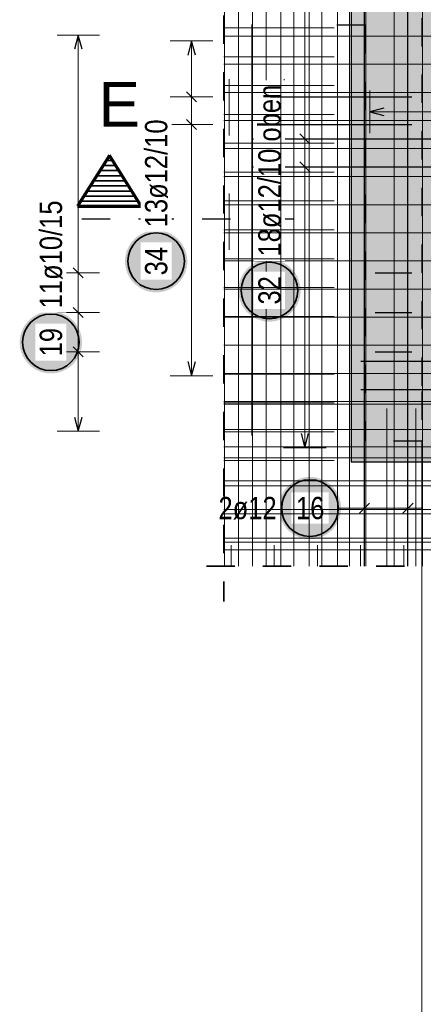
# Model space of a CAD drawing. Header units: millimetres. Extents: x -2.7 to 34.1, y -3.5 to 21.
# Tile 53 of 62: x 16.2 to 17.6, y 5.5 to 9. Entities that reach past the tile are written whole.
import ezdxf

# ---------------------------------------------------------------- set-up
doc = ezdxf.new("R2010")
doc.units = ezdxf.units.MM
doc.linetypes.add('DASHDOT', pattern=[1, 0.5, -0.25, 0, -0.25])
doc.linetypes.add('HIDDEN', pattern=[0.375, 0.25, -0.125])
doc.layers.add('Nplo Bewehrung', color=7, linetype='Continuous', lineweight=20)
doc.layers.add('Schnittlinien', color=7, linetype='Continuous', lineweight=20)
doc.styles.add('Arial', font='arial.ttf')
doc.styles.add('Arial Narrow', font='ARIALN.TTF')

msp = doc.modelspace()

# ---------------------------------------------------------------- hatches: boundary and pattern name
at = {"lineweight": 25, "true_color": 0xcef2bf}
msp.add_hatch(color=254, dxfattribs=at).paths.add_polyline_path([(19.025822, 9.249707), (19.025822, 7.429707), (17.355821, 7.429707), (17.355821, 9.249707)])
at = {"lineweight": 25, "true_color": 0xffffff}
for points in [[(16.777591, 8.14022), (16.777524, 8.144059), (16.777323, 8.147893), (16.776988, 8.151718), (16.77652, 8.155529), (16.77592, 8.159321), (16.775187, 8.16309), (16.774323, 8.166831), (16.773329, 8.17054), (16.772207, 8.174212), (16.770957, 8.177842), (16.769581, 8.181427), (16.768081, 8.184961), (16.766458, 8.188441), (16.764715, 8.191862), (16.762853, 8.19522), (16.760876, 8.198511), (16.758785, 8.201731), (16.756583, 8.204876), (16.754272, 8.207943), (16.751856, 8.210927), (16.749337, 8.213824), (16.746718, 8.216632), (16.744003, 8.219347), (16.741195, 8.221966), (16.738297, 8.224485), (16.735313, 8.226901), (16.732247, 8.229212), (16.729102, 8.231414), (16.725882, 8.233505), (16.722591, 8.235483), (16.719233, 8.237344), (16.715811, 8.239087), (16.712332, 8.24071), (16.708797, 8.24221), (16.705213, 8.243586), (16.701583, 8.244836), (16.697911, 8.245959), (16.694202, 8.246952), (16.690461, 8.247816), (16.686692, 8.248549), (16.6829, 8.249149), (16.679089, 8.249617), (16.675264, 8.249952), (16.67143, 8.250153), (16.667591, 8.25022), (16.663752, 8.250153), (16.659917, 8.249952), (16.656093, 8.249617), (16.652282, 8.249149), (16.648489, 8.248549), (16.64472, 8.247816), (16.640979, 8.246952), (16.637271, 8.245959), (16.633599, 8.244836), (16.629968, 8.243586), (16.626384, 8.24221), (16.62285, 8.24071), (16.61937, 8.239087), (16.615949, 8.237344), (16.612591, 8.235483), (16.6093, 8.233505), (16.606079, 8.231414), (16.602934, 8.229212), (16.599868, 8.226901), (16.596884, 8.224485), (16.593986, 8.221966), (16.591178, 8.219347), (16.588463, 8.216632), (16.585845, 8.213824), (16.583326, 8.210927), (16.580909, 8.207943), (16.578599, 8.204876), (16.576397, 8.201731), (16.574305, 8.198511), (16.572328, 8.19522), (16.570466, 8.191862), (16.568723, 8.188441), (16.567101, 8.184961), (16.5656, 8.181427), (16.564224, 8.177842), (16.562974, 8.174212), (16.561852, 8.17054), (16.560858, 8.166831), (16.559994, 8.16309), (16.559262, 8.159321), (16.558661, 8.155529), (16.558193, 8.151718), (16.557859, 8.147893), (16.557658, 8.144059), (16.557591, 8.14022), (16.557658, 8.136381), (16.557859, 8.132547), (16.558193, 8.128722), (16.558661, 8.124911), (16.559262, 8.121119), (16.559994, 8.11735), (16.560858, 8.113609), (16.561852, 8.1099), (16.562974, 8.106228), (16.564224, 8.102598), (16.5656, 8.099013), (16.567101, 8.095479), (16.568723, 8.091999), (16.570466, 8.088578), (16.572328, 8.08522), (16.574305, 8.081929), (16.576397, 8.078709), (16.578599, 8.075564), (16.580909, 8.072497), (16.583326, 8.069513), (16.585845, 8.066616), (16.588463, 8.063808), (16.591178, 8.061093), (16.593986, 8.058474), (16.596884, 8.055955), (16.599868, 8.053539), (16.602934, 8.051228), (16.606079, 8.049026), (16.6093, 8.046935), (16.612591, 8.044957), (16.615949, 8.043096), (16.61937, 8.041353), (16.62285, 8.03973), (16.626384, 8.03823), (16.629968, 8.036854), (16.633599, 8.035604), (16.637271, 8.034481), (16.640979, 8.033487), (16.64472, 8.032624), (16.648489, 8.031891), (16.652282, 8.03129), (16.656093, 8.030823), (16.659917, 8.030488), (16.663752, 8.030287), (16.667591, 8.03022), (16.67143, 8.030287), (16.675264, 8.030488), (16.679089, 8.030823), (16.6829, 8.03129), (16.686692, 8.031891), (16.690461, 8.032624), (16.694202, 8.033487), (16.697911, 8.034481), (16.701583, 8.035604), (16.705213, 8.036854), (16.708797, 8.03823), (16.712332, 8.03973), (16.715811, 8.041353), (16.719233, 8.043096), (16.722591, 8.044957), (16.725882, 8.046935), (16.729102, 8.049026), (16.732247, 8.051228), (16.735313, 8.053539), (16.738297, 8.055955), (16.741195, 8.058474), (16.744003, 8.061093), (16.746718, 8.063808), (16.749337, 8.066616), (16.751856, 8.069513), (16.754272, 8.072497), (16.756583, 8.075564), (16.758785, 8.078709), (16.760876, 8.081929), (16.762853, 8.08522), (16.764715, 8.088578), (16.766458, 8.091999), (16.768081, 8.095479), (16.769581, 8.099013), (16.770957, 8.102598), (16.772207, 8.106228), (16.773329, 8.1099), (16.774323, 8.113609), (16.775187, 8.11735), (16.77592, 8.121119), (16.77652, 8.124911), (16.776988, 8.128722), (16.777323, 8.132547)], [(17.177591, 8.036896), (17.177524, 8.040735), (17.177323, 8.044569), (17.176988, 8.048394), (17.17652, 8.052205), (17.17592, 8.055997), (17.175187, 8.059766), (17.174323, 8.063508), (17.173329, 8.067216), (17.172207, 8.070888), (17.170957, 8.074518), (17.169581, 8.078103), (17.168081, 8.081637), (17.166458, 8.085117), (17.164715, 8.088538), (17.162853, 8.091896), (17.160876, 8.095187), (17.158785, 8.098407), (17.156583, 8.101553), (17.154272, 8.104619), (17.151856, 8.107603), (17.149337, 8.110501), (17.146718, 8.113309), (17.144003, 8.116024), (17.141195, 8.118642), (17.138297, 8.121161), (17.135313, 8.123577), (17.132247, 8.125888), (17.129102, 8.12809), (17.125882, 8.130181), (17.122591, 8.132159), (17.119233, 8.13402), (17.115811, 8.135764), (17.112332, 8.137386), (17.108797, 8.138886), (17.105213, 8.140262), (17.101583, 8.141512), (17.097911, 8.142635), (17.094202, 8.143629), (17.090461, 8.144492), (17.086692, 8.145225), (17.0829, 8.145826), (17.079089, 8.146294), (17.075264, 8.146628), (17.07143, 8.146829), (17.067591, 8.146896), (17.063752, 8.146829), (17.059917, 8.146628), (17.056093, 8.146294), (17.052282, 8.145826), (17.048489, 8.145225), (17.04472, 8.144492), (17.040979, 8.143629), (17.037271, 8.142635), (17.033599, 8.141512), (17.029968, 8.140262), (17.026384, 8.138886), (17.02285, 8.137386), (17.01937, 8.135764), (17.015949, 8.13402), (17.012591, 8.132159), (17.0093, 8.130181), (17.006079, 8.12809), (17.002934, 8.125888), (16.999868, 8.123577), (16.996884, 8.121161), (16.993986, 8.118642), (16.991178, 8.116024), (16.988463, 8.113309), (16.985845, 8.110501), (16.983326, 8.107603), (16.980909, 8.104619), (16.978599, 8.101553), (16.976397, 8.098407), (16.974305, 8.095187), (16.972328, 8.091896), (16.970466, 8.088538), (16.968723, 8.085117), (16.967101, 8.081637), (16.9656, 8.078103), (16.964224, 8.074518), (16.962974, 8.070888), (16.961852, 8.067216), (16.960858, 8.063508), (16.959994, 8.059766), (16.959262, 8.055997), (16.958661, 8.052205), (16.958193, 8.048394), (16.957859, 8.044569), (16.957658, 8.040735), (16.957591, 8.036896), (16.957658, 8.033057), (16.957859, 8.029223), (16.958193, 8.025398), (16.958661, 8.021587), (16.959262, 8.017795), (16.959994, 8.014026), (16.960858, 8.010285), (16.961852, 8.006576), (16.962974, 8.002904), (16.964224, 7.999274), (16.9656, 7.995689), (16.967101, 7.992155), (16.968723, 7.988675), (16.970466, 7.985254), (16.972328, 7.981896), (16.974305, 7.978605), (16.976397, 7.975385), (16.978599, 7.97224), (16.980909, 7.969173), (16.983326, 7.96619), (16.985845, 7.963292), (16.988463, 7.960484), (16.991178, 7.957769), (16.993986, 7.95515), (16.996884, 7.952631), (16.999868, 7.950215), (17.002934, 7.947904), (17.006079, 7.945702), (17.0093, 7.943611), (17.012591, 7.941633), (17.015949, 7.939772), (17.01937, 7.938029), (17.02285, 7.936406), (17.026384, 7.934906), (17.029968, 7.93353), (17.033599, 7.93228), (17.037271, 7.931157), (17.040979, 7.930164), (17.04472, 7.9293), (17.048489, 7.928567), (17.052282, 7.927967), (17.056093, 7.927499), (17.059917, 7.927164), (17.063752, 7.926963), (17.067591, 7.926896), (17.07143, 7.926963), (17.075264, 7.927164), (17.079089, 7.927499), (17.0829, 7.927967), (17.086692, 7.928567), (17.090461, 7.9293), (17.094202, 7.930164), (17.097911, 7.931157), (17.101583, 7.93228), (17.105213, 7.93353), (17.108797, 7.934906), (17.112332, 7.936406), (17.115811, 7.938029), (17.119233, 7.939772), (17.122591, 7.941633), (17.125882, 7.943611), (17.129102, 7.945702), (17.132247, 7.947904), (17.135313, 7.950215), (17.138297, 7.952631), (17.141195, 7.95515), (17.144003, 7.957769), (17.146718, 7.960484), (17.149337, 7.963292), (17.151856, 7.96619), (17.154272, 7.969173), (17.156583, 7.97224), (17.158785, 7.975385), (17.160876, 7.978605), (17.162853, 7.981896), (17.164715, 7.985254), (17.166458, 7.988675), (17.168081, 7.992155), (17.169581, 7.995689), (17.170957, 7.999274), (17.172207, 8.002904), (17.173329, 8.006576), (17.174323, 8.010285), (17.175187, 8.014026), (17.17592, 8.017795), (17.17652, 8.021587), (17.176988, 8.025398), (17.177323, 8.029223)], [(16.405846, 7.853791), (16.405779, 7.85763), (16.405578, 7.861464), (16.405243, 7.865289), (16.404775, 7.8691), (16.404175, 7.872892), (16.403442, 7.876661), (16.402578, 7.880402), (16.401585, 7.884111), (16.400462, 7.887783), (16.399212, 7.891413), (16.397836, 7.894998), (16.396336, 7.898532), (16.394713, 7.902012), (16.39297, 7.905433), (16.391109, 7.908791), (16.389131, 7.912082), (16.38704, 7.915302), (16.384838, 7.918447), (16.382527, 7.921514), (16.380111, 7.924498), (16.377592, 7.927395), (16.374973, 7.930203), (16.372258, 7.932918), (16.36945, 7.935537), (16.366552, 7.938056), (16.363569, 7.940472), (16.360502, 7.942783), (16.357357, 7.944985), (16.354137, 7.947076), (16.350846, 7.949054), (16.347488, 7.950915), (16.344067, 7.952658), (16.340587, 7.954281), (16.337053, 7.955781), (16.333468, 7.957157), (16.329838, 7.958407), (16.326166, 7.95953), (16.322457, 7.960524), (16.318716, 7.961387), (16.314947, 7.96212), (16.311155, 7.96272), (16.307344, 7.963188), (16.303519, 7.963523), (16.299685, 7.963724), (16.295846, 7.963791), (16.292007, 7.963724), (16.288173, 7.963523), (16.284348, 7.963188), (16.280537, 7.96272), (16.276745, 7.96212), (16.272976, 7.961387), (16.269234, 7.960524), (16.265526, 7.95953), (16.261854, 7.958407), (16.258224, 7.957157), (16.254639, 7.955781), (16.251105, 7.954281), (16.247625, 7.952658), (16.244204, 7.950915), (16.240846, 7.949054), (16.237555, 7.947076), (16.234335, 7.944985), (16.231189, 7.942783), (16.228123, 7.940472), (16.225139, 7.938056), (16.222241, 7.935537), (16.219433, 7.932918), (16.216718, 7.930203), (16.2141, 7.927395), (16.211581, 7.924498), (16.209165, 7.921514), (16.206854, 7.918447), (16.204652, 7.915302), (16.202561, 7.912082), (16.200583, 7.908791), (16.198722, 7.905433), (16.196978, 7.902012), (16.195356, 7.898532), (16.193856, 7.894998), (16.19248, 7.891413), (16.19123, 7.887783), (16.190107, 7.884111), (16.189113, 7.880402), (16.18825, 7.876661), (16.187517, 7.872892), (16.186916, 7.8691), (16.186448, 7.865289), (16.186114, 7.861464), (16.185913, 7.85763), (16.185846, 7.853791), (16.185913, 7.849952), (16.186114, 7.846118), (16.186448, 7.842293), (16.186916, 7.838482), (16.187517, 7.83469), (16.18825, 7.830921), (16.189113, 7.82718), (16.190107, 7.823471), (16.19123, 7.819799), (16.19248, 7.816169), (16.193856, 7.812584), (16.195356, 7.80905), (16.196978, 7.80557), (16.198722, 7.802149), (16.200583, 7.798791), (16.202561, 7.7955), (16.204652, 7.79228), (16.206854, 7.789135), (16.209165, 7.786068), (16.211581, 7.783084), (16.2141, 7.780187), (16.216718, 7.777379), (16.219433, 7.774664), (16.222241, 7.772045), (16.225139, 7.769526), (16.228123, 7.76711), (16.231189, 7.764799), (16.234335, 7.762597), (16.237555, 7.760506), (16.240846, 7.758528), (16.244204, 7.756667), (16.247625, 7.754924), (16.251105, 7.753301), (16.254639, 7.751801), (16.258224, 7.750425), (16.261854, 7.749175), (16.265526, 7.748052), (16.269234, 7.747058), (16.272976, 7.746195), (16.276745, 7.745462), (16.280537, 7.744862), (16.284348, 7.744394), (16.288173, 7.744059), (16.292007, 7.743858), (16.295846, 7.743791), (16.299685, 7.743858), (16.303519, 7.744059), (16.307344, 7.744394), (16.311155, 7.744862), (16.314947, 7.745462), (16.318716, 7.746195), (16.322457, 7.747058), (16.326166, 7.748052), (16.329838, 7.749175), (16.333468, 7.750425), (16.337053, 7.751801), (16.340587, 7.753301), (16.344067, 7.754924), (16.347488, 7.756667), (16.350846, 7.758528), (16.354137, 7.760506), (16.357357, 7.762597), (16.360502, 7.764799), (16.363569, 7.76711), (16.366552, 7.769526), (16.36945, 7.772045), (16.372258, 7.774664), (16.374973, 7.777379), (16.377592, 7.780187), (16.380111, 7.783084), (16.382527, 7.786068), (16.384838, 7.789135), (16.38704, 7.79228), (16.389131, 7.7955), (16.391109, 7.798791), (16.39297, 7.802149), (16.394713, 7.80557), (16.396336, 7.80905), (16.397836, 7.812584), (16.399212, 7.816169), (16.400462, 7.819799), (16.401585, 7.823471), (16.402578, 7.82718), (16.403442, 7.830921), (16.404175, 7.83469), (16.404775, 7.838482), (16.405243, 7.842293), (16.405578, 7.846118)], [(17.320773, 7.268144), (17.320706, 7.271983), (17.320505, 7.275817), (17.32017, 7.279642), (17.319702, 7.283453), (17.319102, 7.287245), (17.318369, 7.291014), (17.317505, 7.294755), (17.316511, 7.298464), (17.315389, 7.302136), (17.314139, 7.305766), (17.312763, 7.309351), (17.311263, 7.312885), (17.30964, 7.316365), (17.307897, 7.319786), (17.306035, 7.323144), (17.304058, 7.326435), (17.301967, 7.329655), (17.299765, 7.3328), (17.297454, 7.335867), (17.295038, 7.338851), (17.292519, 7.341748), (17.2899, 7.344556), (17.287185, 7.347271), (17.284377, 7.34989), (17.281479, 7.352409), (17.278495, 7.354825), (17.275429, 7.357136), (17.272284, 7.359338), (17.269064, 7.361429), (17.265773, 7.363407), (17.262415, 7.365268), (17.258993, 7.367011), (17.255514, 7.368634), (17.251979, 7.370134), (17.248395, 7.37151), (17.244765, 7.37276), (17.241093, 7.373883), (17.237384, 7.374877), (17.233643, 7.37574), (17.229874, 7.376473), (17.226082, 7.377073), (17.222271, 7.377541), (17.218446, 7.377876), (17.214612, 7.378077), (17.210773, 7.378144), (17.206934, 7.378077), (17.203099, 7.377876), (17.199275, 7.377541), (17.195464, 7.377073), (17.191671, 7.376473), (17.187902, 7.37574), (17.184161, 7.374877), (17.180453, 7.373883), (17.176781, 7.37276), (17.17315, 7.37151), (17.169566, 7.370134), (17.166032, 7.368634), (17.162552, 7.367011), (17.159131, 7.365268), (17.155773, 7.363407), (17.152482, 7.361429), (17.149261, 7.359338), (17.146116, 7.357136), (17.14305, 7.354825), (17.140066, 7.352409), (17.137168, 7.34989), (17.13436, 7.347271), (17.131645, 7.344556), (17.129027, 7.341748), (17.126508, 7.338851), (17.124091, 7.335867), (17.121781, 7.3328), (17.119579, 7.329655), (17.117487, 7.326435), (17.11551, 7.323144), (17.113648, 7.319786), (17.111905, 7.316365), (17.110283, 7.312885), (17.108782, 7.309351), (17.107406, 7.305766), (17.106156, 7.302136), (17.105034, 7.298464), (17.10404, 7.294755), (17.103176, 7.291014), (17.102444, 7.287245), (17.101843, 7.283453), (17.101375, 7.279642), (17.101041, 7.275817), (17.10084, 7.271983), (17.100773, 7.268144), (17.10084, 7.264305), (17.101041, 7.260471), (17.101375, 7.256646), (17.101843, 7.252835), (17.102444, 7.249043), (17.103176, 7.245274), (17.10404, 7.241533), (17.105034, 7.237824), (17.106156, 7.234152), (17.107406, 7.230522), (17.108782, 7.226937), (17.110283, 7.223403), (17.111905, 7.219923), (17.113648, 7.216502), (17.11551, 7.213144), (17.117487, 7.209853), (17.119579, 7.206633), (17.121781, 7.203488), (17.124091, 7.200421), (17.126508, 7.197437), (17.129027, 7.19454), (17.131645, 7.191732), (17.13436, 7.189017), (17.137168, 7.186398), (17.140066, 7.183879), (17.14305, 7.181463), (17.146116, 7.179152), (17.149261, 7.17695), (17.152482, 7.174859), (17.155773, 7.172881), (17.159131, 7.17102), (17.162552, 7.169277), (17.166032, 7.167654), (17.169566, 7.166154), (17.17315, 7.164778), (17.176781, 7.163528), (17.180453, 7.162405), (17.184161, 7.161411), (17.187902, 7.160548), (17.191671, 7.159815), (17.195464, 7.159214), (17.199275, 7.158747), (17.203099, 7.158412), (17.206934, 7.158211), (17.210773, 7.158144), (17.214612, 7.158211), (17.218446, 7.158412), (17.222271, 7.158747), (17.226082, 7.159214), (17.229874, 7.159815), (17.233643, 7.160548), (17.237384, 7.161411), (17.241093, 7.162405), (17.244765, 7.163528), (17.248395, 7.164778), (17.251979, 7.166154), (17.255514, 7.167654), (17.258993, 7.169277), (17.262415, 7.17102), (17.265773, 7.172881), (17.269064, 7.174859), (17.272284, 7.17695), (17.275429, 7.179152), (17.278495, 7.181463), (17.281479, 7.183879), (17.284377, 7.186398), (17.287185, 7.189017), (17.2899, 7.191732), (17.292519, 7.19454), (17.295038, 7.197437), (17.297454, 7.200421), (17.299765, 7.203488), (17.301967, 7.206633), (17.304058, 7.209853), (17.306035, 7.213144), (17.307897, 7.216502), (17.30964, 7.219923), (17.311263, 7.223403), (17.312763, 7.226937), (17.314139, 7.230522), (17.315389, 7.234152), (17.316511, 7.237824), (17.317505, 7.241533), (17.318369, 7.245274), (17.319102, 7.249043), (17.319702, 7.252835), (17.32017, 7.256646), (17.320505, 7.260471)]]:
    msp.add_hatch(color=7, dxfattribs=at).paths.add_polyline_path(points)

# ---------------------------------------------------------------- linework, layer by layer
at = {"color": 3, "linetype": 'Continuous', "lineweight": 25}
for p, q in [((17.402815, 7.062358), (17.402815, 9.290808)), ((17.556771, 7.062358), (17.556771, 9.290808)), ((16.392591, 8.939707), (16.379193, 8.889707)), ((16.405988, 8.889707), (16.392591, 8.939707)), ((16.792591, 8.918707), (16.779193, 8.868707)), ((16.805988, 8.868707), (16.792591, 8.918707)), ((16.810268, 8.703863), (16.774913, 8.739218)), ((17.471821, 8.681541), (17.421821, 8.668144)), ((17.421821, 8.668144), (17.471821, 8.654747)), ((16.810268, 8.60528), (16.774913, 8.640635)), ((17.005821, 8.573032), (19.555821, 8.573032)), ((17.210268, 8.555354), (17.174913, 8.590709)), ((17.210268, 8.456075), (17.174913, 8.49143)), ((17.005821, 8.473752), (19.555821, 8.473752)), ((16.374913, 8.117382), (16.410268, 8.082026)), ((17.440821, 8.099704), (17.570821, 8.099704)), ((16.374913, 7.977381), (16.410268, 7.942026)), ((17.440821, 7.959704), (17.570821, 7.959704)), ((16.374913, 7.837381), (16.410268, 7.802025)), ((17.440821, 7.819703), (17.570821, 7.819703)), ((16.779193, 7.785708), (16.792591, 7.735708)), ((16.792591, 7.735708), (16.805988, 7.785708)), ((17.390821, 7.78712), (18.990822, 7.78712)), ((17.390821, 7.68665), (18.990822, 7.68665)), ((16.379193, 7.589702), (16.392591, 7.539702)), ((16.392591, 7.539702), (16.405988, 7.589702)), ((17.179193, 7.53096), (17.192591, 7.48096)), ((17.192591, 7.48096), (17.205988, 7.53096)), ((17.385137, 7.250466), (17.420493, 7.285822)), ((17.539094, 7.250466), (17.574449, 7.285822))]:
    msp.add_line(p, q, dxfattribs=at)
at = {"color": 5, "linetype": 'Continuous', "lineweight": 18}
for p, q in [((17.192591, 9.168707), (17.192591, 7.48096)), ((16.467591, 8.939707), (16.317591, 8.939707)), ((16.392591, 7.539702), (16.392591, 8.939707)), ((16.867591, 8.918707), (16.717591, 8.918707)), ((16.792591, 8.918707), (16.792591, 7.735708)), ((17.421821, 8.743144), (17.421821, 8.593144)), ((16.867591, 8.72154), (16.717591, 8.72154)), ((18.959821, 8.668144), (17.421821, 8.668144)), ((16.867591, 8.622957), (16.717591, 8.622957)), ((17.267591, 8.573032), (17.117591, 8.573032)), ((17.267591, 8.473752), (17.117591, 8.473752)), ((16.317591, 8.099704), (16.467591, 8.099704)), ((16.317591, 7.959704), (16.467591, 7.959704)), ((16.317591, 7.819703), (16.467591, 7.819703)), ((16.717591, 7.735708), (16.867591, 7.735708)), ((16.317591, 7.539702), (16.467591, 7.539702)), ((17.117591, 7.48096), (17.267591, 7.48096)), ((17.402815, 7.193144), (17.402815, 7.343144)), ((17.556771, 7.193144), (17.556771, 7.343144)), ((17.310773, 7.268144), (17.352815, 7.268144)), ((17.606771, 7.268144), (17.352815, 7.268144))]:
    msp.add_line(p, q, dxfattribs=at)
at = {"color": 3, "linetype": 'HIDDEN', "lineweight": 25, "ltscale": 0.25}
for p, q in [((17.205818, 9.174707), (17.205818, 8.974707)), ((17.605821, 8.999707), (17.605821, 7.679707)), ((17.405821, 8.974707), (17.205818, 8.974707)), ((17.405821, 8.974707), (17.405821, 7.504702)), ((17.605821, 7.679707), (17.605821, 7.504702)), ((18.775822, 7.679707), (17.605821, 7.679707)), ((17.605821, 7.504702), (17.405821, 7.504702)), ((18.775822, 7.504702), (17.605821, 7.504702))]:
    msp.add_line(p, q, dxfattribs=at)
at = {"color": 9, "linetype": 'Continuous', "lineweight": 0}
for p, q in [((17.005821, 8.977109), (17.005821, 7.524958)), ((17.605821, 7.504702), (17.605821, 2.375047))]:
    msp.add_line(p, q, dxfattribs=at)
at = {"color": 1, "linetype": 'Continuous', "lineweight": 70}
for p, q in [((16.502531, 8.514342), (16.390031, 8.334342)), ((16.615031, 8.334342), (16.502531, 8.514342)), ((16.390031, 8.334342), (16.615031, 8.334342))]:
    msp.add_line(p, q, dxfattribs=at)
at = {"color": 2, "linetype": 'Continuous', "lineweight": 35}
for p, q in [((16.513781, 8.496343), (16.49128, 8.496343)), ((16.536281, 8.460343), (16.468781, 8.460343)), ((16.525031, 8.478343), (16.480031, 8.478343)), ((16.558781, 8.424342), (16.446281, 8.424342)), ((16.54753, 8.442342), (16.457531, 8.442342)), ((16.581281, 8.388342), (16.423781, 8.388342)), ((16.570031, 8.406343), (16.43503, 8.406343)), ((16.60378, 8.352343), (16.401281, 8.352343)), ((16.592531, 8.370343), (16.412531, 8.370343))]:
    msp.add_line(p, q, dxfattribs=at)
at = {"color": 3, "linetype": 'DASHDOT', "lineweight": 25, "ltscale": 0.25}
msp.add_line((17.155031, 8.289342), (16.345031, 8.289342), dxfattribs=at)
at = {"color": 2, "linetype": 'HIDDEN', "lineweight": 35, "ltscale": 0.25}
msp.add_line((19.544807, 7.062358), (16.781994, 7.062358), dxfattribs=at)
at = {"color": 2, "linetype": 'Continuous', "lineweight": 35}
for centre in [(16.667591, 8.14022), (17.067591, 8.036896), (16.295846, 7.853791), (17.210773, 7.268144)]:
    msp.add_circle(centre, 0.1, dxfattribs=at)
at = {"layer": 'Nplo Bewehrung', "color": 9, "linetype": 'Continuous', "lineweight": 0}
for p, q in [((17.307827, 7.062358), (17.307827, 9.683435)), ((17.349821, 7.062358), (17.349821, 9.683435)), ((17.407702, 7.062358), (17.407702, 9.683435)), ((17.507577, 7.062358), (17.507577, 9.683435)), ((17.607452, 7.062358), (17.607452, 9.683435)), ((16.906994, 8.964825), (17.295821, 8.964825)), ((16.906994, 8.935724), (19.419807, 8.935724)), ((16.925474, 8.584768), (16.925474, 8.783768)), ((17.120058, 8.584768), (17.120058, 8.783768)), ((16.925474, 8.180841), (16.925474, 8.379841)), ((17.120058, 8.180841), (17.120058, 8.379841)), ((16.906994, 8.141222), (19.419807, 8.141222)), ((16.906994, 7.945414), (17.295821, 7.945414)), ((16.906994, 7.942596), (19.419807, 7.942596)), ((16.906994, 7.843473), (17.295821, 7.843473)), ((16.906994, 7.843283), (19.419807, 7.843283)), ((16.906994, 7.743971), (19.419807, 7.743971)), ((16.906994, 7.741532), (17.295821, 7.741532)), ((16.906994, 7.644658), (19.419807, 7.644658)), ((16.906994, 7.639591), (17.295821, 7.639591)), ((16.906994, 7.634707), (17.925426, 7.634707)), ((17.481677, 7.062358), (17.481677, 7.619707)), ((17.584402, 7.062358), (17.584402, 7.619707)), ((16.906994, 7.545345), (19.419807, 7.545345)), ((16.906994, 7.53765), (17.295821, 7.53765)), ((16.906994, 7.484707), (17.925426, 7.484707)), ((16.906994, 7.446032), (19.419807, 7.446032)), ((16.906994, 7.435709), (17.295821, 7.435709)), ((16.906994, 7.363704), (19.419807, 7.363704)), ((16.906994, 7.34672), (19.419807, 7.34672)), ((16.906994, 7.162017), (19.419807, 7.162017)), ((16.906994, 7.148094), (19.419807, 7.148094)), ((16.931994, 7.062358), (16.931994, 7.136975)), ((17.084533, 7.062358), (17.084533, 7.136975)), ((17.237071, 7.062358), (17.237071, 7.136975)), ((17.38961, 7.062358), (17.38961, 7.136975)), ((17.542148, 7.062358), (17.542148, 7.136975)), ((16.906994, 7.120975), (18.706994, 7.120975))]:
    msp.add_line(p, q, dxfattribs=at)
at = {"layer": 'Schnittlinien', "color": 3, "linetype": 'Continuous', "lineweight": 25}
for p in [(17.355821, 9.249707), (19.025822, 7.429707)]:
    msp.add_line(p, (17.355821, 7.429707), dxfattribs=at)

# ---------------------------------------------------------------- texts
at = {"color": 1, "lineweight": 70, "style": 'Arial'}
msp.add_text('E', height=0.1575, dxfattribs=at).set_placement((16.463785, 8.615694))

# ---------------------------------------------------------------- next in the draw order: texts
at = {"color": 2, "lineweight": 35, "char_height": 0.07875, "attachment_point": 1, "rotation": 90, "line_spacing_factor": 0.9, "style": 'Arial Narrow', "bg_fill": 3, "box_fill_scale": 1.2, "bg_fill_color": 256, "bg_fill_true_color": 13158600, "bg_fill_transparency": 0}
for s, insert in [('13ø12/10', (16.628216, 8.26022)), ('11ø10/15', (16.256471, 7.973791)), ('34', (16.628216, 8.090607)), ('19', (16.256471, 7.804179))]:
    msp.add_mtext(s, dxfattribs=dict(at, insert=insert))
at = {"color": 2, "lineweight": 35, "char_height": 0.07875, "attachment_point": 1, "line_spacing_factor": 0.9, "style": 'Arial Narrow', "bg_fill": 3, "box_fill_scale": 1.2, "bg_fill_color": 256, "bg_fill_true_color": 13158600, "bg_fill_transparency": 0}
for s, insert in [('2ø12', (16.887598, 7.307519)), ('16', (17.16116, 7.307519))]:
    msp.add_mtext(s, dxfattribs=dict(at, insert=insert))

# ---------------------------------------------------------------- next in the draw order: linework, layer by layer
at = {"color": 2, "linetype": 'HIDDEN', "lineweight": 35, "ltscale": 0.25}
msp.add_line((16.906994, 9.808435), (16.906994, 6.937358), dxfattribs=at)
at = {"layer": 'Nplo Bewehrung', "color": 9, "linetype": 'Continuous', "lineweight": 0}
for p, q in [((16.908327, 7.062358), (16.908327, 9.683435)), ((16.958705, 7.062358), (16.958705, 9.683435)), ((17.056484, 7.062358), (17.056484, 9.683435)), ((17.154263, 7.062358), (17.154263, 9.683435)), ((17.207952, 7.062358), (17.207952, 9.683435)), ((17.252042, 7.062358), (17.252042, 9.683435)), ((16.906994, 7.26286), (19.419807, 7.26286)), ((16.906994, 7.247407), (19.419807, 7.247407))]:
    msp.add_line(p, q, dxfattribs=at)

# ---------------------------------------------------------------- next in the draw order: texts
at = {"color": 2, "lineweight": 35, "char_height": 0.07875, "attachment_point": 1, "rotation": 90, "line_spacing_factor": 0.9, "style": 'Arial Narrow', "bg_fill": 3, "box_fill_scale": 1.2, "bg_fill_color": 256, "bg_fill_true_color": 13158600, "bg_fill_transparency": 0}
for s, insert in [('18ø12/10 oben', (17.028216, 8.156896)), ('32', (17.028216, 7.987284))]:
    msp.add_mtext(s, dxfattribs=dict(at, insert=insert))

# ---------------------------------------------------------------- next in the draw order: linework, layer by layer
at = {"color": 3, "linetype": 'Continuous', "lineweight": 25}
for p, q in [((17.070821, 8.72154), (17.570821, 8.72154)), ((17.070821, 8.622957), (17.570821, 8.622957))]:
    msp.add_line(p, q, dxfattribs=at)
at = {"layer": 'Nplo Bewehrung', "color": 9, "linetype": 'Continuous', "lineweight": 0}
for p, q in [((17.008202, 7.062358), (17.008202, 9.683435)), ((17.108077, 7.062358), (17.108077, 9.683435)), ((16.906994, 8.862884), (17.295821, 8.862884)), ((16.906994, 8.836411), (19.419807, 8.836411)), ((16.906994, 8.760943), (17.295821, 8.760943)), ((16.906994, 8.737098), (19.419807, 8.737098)), ((16.906994, 8.659002), (17.295821, 8.659002)), ((16.906994, 8.637785), (19.419807, 8.637785)), ((16.906994, 8.55706), (17.295821, 8.55706)), ((16.906994, 8.538473), (19.419807, 8.538473)), ((16.906994, 8.455119), (17.295821, 8.455119)), ((16.906994, 8.43916), (19.419807, 8.43916)), ((16.906994, 8.353178), (17.295821, 8.353178)), ((16.906994, 8.339847), (19.419807, 8.339847)), ((16.906994, 8.251237), (17.295821, 8.251237)), ((16.906994, 8.240534), (19.419807, 8.240534)), ((16.906994, 8.149296), (17.295821, 8.149296)), ((16.906994, 8.047355), (17.295821, 8.047355)), ((16.906994, 8.041909), (19.419807, 8.041909))]:
    msp.add_line(p, q, dxfattribs=at)

doc.saveas('drawing.dxf')
